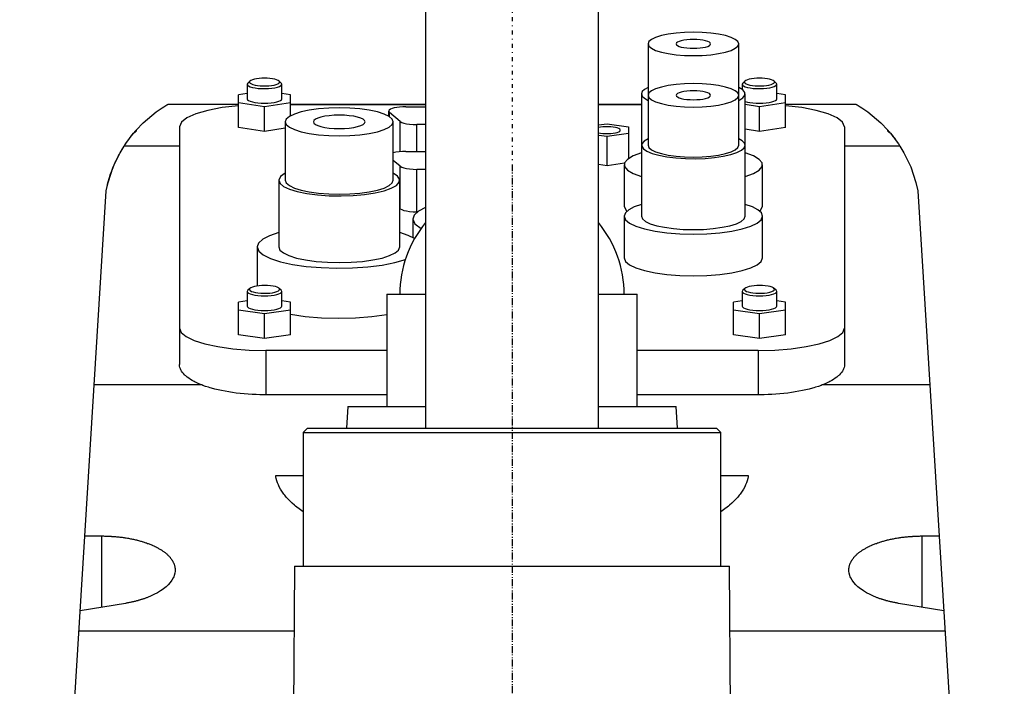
# Model space of a CAD drawing. Extents: x -90 to 90, y -1 to 703.
# Tile 5 of 6: x -57 to 57, y 559 to 636. Entities that reach past the tile are written whole.
import ezdxf

# ---------------------------------------------------------------- set-up
doc = ezdxf.new("R2010")
doc.units = 0
doc.linetypes.add('CENTER', pattern=[1.5, 0.45, -0.5, 0.05, -0.5])
doc.layers.add('AM_0', color=7, linetype='CONTINUOUS')
doc.layers.add('AM_7', color=7, linetype='CENTER')

msp = doc.modelspace()

# ---------------------------------------------------------------- linework, layer by layer
at = {"layer": 'AM_0', "color": 7, "linetype": 'CONTINUOUS'}
for p, q in [((-10, 673), (-10, 589)), ((10, 589), (10, 673)), ((15.75, 633.51), (15.75, 627.71)), ((26.25, 627.71), (26.25, 633.51)), ((-30.58, 628.97), (-30.65, 628.83)), ((-30.65, 628.83), (-30.65, 627.14)), ((-30.34, 629.2), (-30.58, 628.97)), ((-26.72, 628.97), (-26.96, 629.2)), ((-26.65, 627.14), (-26.65, 628.83)), ((26.72, 628.97), (26.65, 628.83)), ((26.65, 628.83), (26.65, 628.23)), ((26.96, 629.2), (26.72, 628.97)), ((30.58, 628.97), (30.34, 629.2)), ((30.65, 627.14), (30.65, 628.83)), ((-30.65, 627.77), (-31.65, 627.62)), ((-31.65, 623.82), (-31.65, 627.62)), ((-25.65, 627.62), (-26.65, 627.77)), ((-25.65, 625.16), (-25.65, 627.62)), ((15, 627.71), (15, 613.55)), ((15.75, 627.71), (15.76, 627.63)), ((15.75, 627.55), (15.75, 621.76)), ((26.24, 627.63), (26.25, 627.71)), ((26.25, 621.76), (26.25, 627.55)), ((27, 613.55), (27, 627.71)), ((31.65, 627.62), (30.65, 627.77)), ((31.65, 623.82), (31.65, 627.62)), ((-31.65, 626.5), (-39.86, 626.5)), ((-31.65, 626.72), (-28.65, 626.27)), ((-28.65, 626.27), (-25.65, 626.72)), ((-28.65, 623.37), (-28.65, 626.27)), ((-10, 626.5), (-25.65, 626.5)), ((-25.65, 626.47), (-10, 626.47)), ((-12.28, 626.22), (-10, 626.22)), ((15, 626.5), (10, 626.5)), ((10, 626.47), (15, 626.47)), ((27, 626.52), (28.65, 626.27)), ((28.65, 626.27), (31.65, 626.72)), ((28.65, 623.37), (28.65, 626.27)), ((39.86, 626.5), (31.65, 626.5)), ((-14.28, 625.7), (-14.28, 625.12)), ((-14.19, 625.07), (-14.19, 625.55)), ((-12.94, 624.51), (-14.19, 625.55)), ((-38.5, 623.88), (-38.5, 596.36)), ((-28.65, 623.37), (-31.65, 623.82)), ((-26.25, 623.73), (-28.65, 623.37)), ((-26.25, 624.47), (-26.25, 617.71)), ((-13.75, 617.71), (-13.75, 624.47)), ((-12.94, 621.01), (-12.94, 624.51)), ((-11.03, 621.04), (-11.03, 624.15)), ((-10, 624.15), (-11.03, 624.15)), ((10, 624.11), (11, 624.26)), ((11, 624.26), (13.5, 623.88)), ((13.5, 623.88), (13.5, 620.22)), ((28.65, 623.37), (27, 623.62)), ((31.65, 623.82), (28.65, 623.37)), ((38.5, 623.88), (38.5, 596.36)), ((11, 622.76), (10, 622.91)), ((13.5, 623.14), (11, 622.76)), ((11, 619.38), (11, 622.76)), ((-38.5, 621.65), (-44.92, 621.65)), ((44.92, 621.65), (38.5, 621.65)), ((-12.28, 621.04), (-10, 621.04)), ((-12.94, 619.34), (-13.75, 620.01)), ((-12.94, 614.41), (-12.94, 619.34)), ((11, 619.38), (10, 619.53)), ((13.03, 619.69), (11, 619.38)), ((13, 619.5), (13, 614.67)), ((29, 614.67), (29, 619.5)), ((-11.03, 614.05), (-11.03, 618.97)), ((-10, 618.97), (-11.03, 618.97)), ((-27, 617.71), (-27, 609.98)), ((-13, 609.98), (-13, 617.71)), ((-57, 453.55), (-47, 616.5)), ((47, 616.5), (57, 453.55)), ((-12.94, 614.41), (-13, 614.46)), ((13, 614.67), (13.3, 614.11)), ((28.7, 614.11), (29, 614.67)), ((-10.95, 614.05), (-11.03, 614.05)), ((13, 613.55), (13, 608.72)), ((29, 608.72), (29, 613.55)), ((-11.5, 613.22), (-11.5, 611.08)), ((-29.5, 609.98), (-29.5, 605.47)), ((-30.58, 604.97), (-30.65, 604.83)), ((-30.65, 604.83), (-30.65, 603.14)), ((-30.34, 605.19), (-30.58, 604.97)), ((-26.72, 604.97), (-26.96, 605.19)), ((-26.65, 604.83), (-26.72, 604.97)), ((-26.65, 603.14), (-26.65, 604.83)), ((-14.5, 604.5), (-14.5, 591.5)), ((-14.5, 604.5), (-10.01, 604.5)), ((10.01, 604.5), (14.5, 604.5)), ((14.5, 591.5), (14.5, 604.5)), ((26.72, 604.97), (26.65, 604.83)), ((26.65, 604.83), (26.65, 603.14)), ((26.96, 605.19), (26.72, 604.97)), ((30.58, 604.97), (30.34, 605.19)), ((30.65, 604.83), (30.58, 604.97)), ((30.65, 603.14), (30.65, 604.83)), ((-30.65, 603.76), (-31.65, 603.61)), ((-31.65, 599.82), (-31.65, 603.61)), ((-25.65, 603.61), (-26.65, 603.76)), ((-25.65, 599.82), (-25.65, 603.61)), ((26.65, 603.76), (25.65, 603.61)), ((25.65, 599.82), (25.65, 603.61)), ((31.65, 603.61), (30.65, 603.76)), ((31.65, 599.82), (31.65, 603.61)), ((-31.65, 602.71), (-28.65, 602.27)), ((-28.65, 602.27), (-25.65, 602.71)), ((-28.65, 599.37), (-28.65, 602.27)), ((25.65, 602.71), (28.65, 602.27)), ((28.65, 602.27), (31.65, 602.71)), ((28.65, 599.37), (28.65, 602.27)), ((-28.65, 599.37), (-31.65, 599.82)), ((-25.65, 599.82), (-28.65, 599.37)), ((28.65, 599.37), (25.65, 599.82)), ((31.65, 599.82), (28.65, 599.37)), ((-28.5, 598), (-28.5, 592.86)), ((-14.5, 598), (-28.5, 598)), ((28.5, 598), (14.5, 598)), ((28.5, 598), (28.5, 592.86)), ((-35.93, 594), (-48.38, 594)), ((48.38, 594), (35.93, 594)), ((-14.5, 592.86), (-28.5, 592.86)), ((28.5, 592.86), (14.5, 592.86)), ((-19, 591.5), (-19.16, 589)), ((-19, 591.5), (-10.01, 591.5)), ((10.01, 591.5), (19, 591.5)), ((19.16, 589), (19, 591.5)), ((-23.68, 589), (-24.18, 588.5)), ((-24.18, 588.5), (-24.18, 573)), ((-24.18, 588.5), (24.18, 588.5)), ((-23.68, 589), (23.68, 589)), ((24.18, 588.5), (23.68, 589)), ((24.18, 573), (24.18, 588.5)), ((-27.36, 583.5), (-24.19, 583.5)), ((24.19, 583.5), (27.36, 583.5)), ((-49.45, 576.51), (-47.5, 576.51)), ((-47.5, 568.25), (-47.5, 576.51)), ((47.5, 568.25), (47.5, 576.51)), ((47.5, 576.51), (49.45, 576.51)), ((-25.18, 573), (-25.43, 537.37)), ((-25.18, 573), (25.18, 573)), ((25.43, 537.37), (25.18, 573)), ((-44.74, 568.71), (-49.99, 567.83)), ((49.99, 567.83), (44.74, 568.71)), ((-25.23, 565.5), (-50.13, 565.5)), ((50.13, 565.5), (25.23, 565.5))]:
    msp.add_line(p, q, dxfattribs=at)
for points in [[(21, 634.86), (19.98, 634.84), (18.99, 634.76), (18.08, 634.64), (17.29, 634.47), (16.63, 634.26), (16.15, 634.03), (15.85, 633.77), (15.75, 633.51)], [(21, 634.02), (20.61, 634.01), (20.23, 633.98), (19.89, 633.94), (19.59, 633.87), (19.34, 633.79), (19.15, 633.7), (19.04, 633.61), (19, 633.51), (19.04, 633.41), (19.15, 633.31), (19.34, 633.22), (19.59, 633.14), (19.89, 633.08), (20.23, 633.03), (20.61, 633), (21, 632.99), (21.39, 633), (21.77, 633.03), (22.11, 633.08), (22.41, 633.14), (22.66, 633.22), (22.85, 633.31), (22.96, 633.41), (23, 633.51)], [(26.25, 633.51), (26.15, 633.77), (25.85, 634.03), (25.37, 634.26), (24.71, 634.47), (23.92, 634.64), (23.01, 634.76), (22.02, 634.84), (21, 634.86)], [(23, 633.51), (22.96, 633.61), (22.85, 633.7), (22.66, 633.79), (22.41, 633.87), (22.11, 633.94), (21.77, 633.98), (21.39, 634.01), (21, 634.02)], [(15.75, 633.51), (15.85, 633.24), (16.15, 632.99), (16.63, 632.75), (17.29, 632.55), (18.08, 632.38), (18.99, 632.25), (19.98, 632.17), (21, 632.15), (22.02, 632.17), (23.01, 632.25), (23.92, 632.38), (24.71, 632.55), (25.37, 632.75), (25.85, 632.99), (26.15, 633.24), (26.25, 633.51)], [(-28.65, 629.53), (-28.97, 629.52), (-29.28, 629.5), (-29.58, 629.46), (-29.83, 629.41), (-30.05, 629.35), (-30.22, 629.28), (-30.34, 629.2)], [(-26.96, 629.2), (-27.08, 629.28), (-27.25, 629.35), (-27.47, 629.41), (-27.72, 629.46), (-28.02, 629.5), (-28.33, 629.52), (-28.65, 629.53)], [(28.65, 629.53), (28.33, 629.52), (28.02, 629.5), (27.72, 629.46), (27.47, 629.41), (27.25, 629.35), (27.08, 629.28), (26.96, 629.2)], [(30.34, 629.2), (30.22, 629.28), (30.05, 629.35), (29.83, 629.41), (29.58, 629.46), (29.28, 629.5), (28.97, 629.52), (28.65, 629.53)], [(-30.65, 628.83), (-30.61, 628.73), (-30.49, 628.63), (-30.3, 628.54), (-30.04, 628.46), (-29.72, 628.4), (-29.37, 628.35), (-28.98, 628.32), (-28.58, 628.32), (-28.18, 628.33), (-27.8, 628.37), (-27.46, 628.42), (-27.16, 628.49), (-26.93, 628.57), (-26.76, 628.67), (-26.67, 628.77), (-26.65, 628.87), (-26.72, 628.97)], [(-30.34, 629.2), (-30.39, 629.11), (-30.39, 629.02), (-30.32, 628.94), (-30.18, 628.86), (-29.99, 628.79), (-29.75, 628.72), (-29.47, 628.68), (-29.15, 628.64), (-28.82, 628.63), (-28.48, 628.63), (-28.15, 628.64), (-27.83, 628.68), (-27.55, 628.72), (-27.31, 628.79), (-27.12, 628.86), (-26.98, 628.94), (-26.91, 629.02), (-26.91, 629.11), (-26.96, 629.2)], [(15.75, 628.46), (15.34, 628.22), (15.08, 627.97), (15, 627.71)], [(21, 628.91), (19.98, 628.89), (18.99, 628.81), (18.08, 628.68), (17.29, 628.51), (16.63, 628.31), (16.15, 628.07), (15.85, 627.82), (15.75, 627.55), (15.85, 627.29), (16.15, 627.03), (16.63, 626.8), (17.29, 626.59), (18.08, 626.42), (18.99, 626.3), (19.98, 626.22), (21, 626.19), (22.02, 626.22), (23.01, 626.3), (23.92, 626.42), (24.71, 626.59), (25.37, 626.8), (25.85, 627.03), (26.15, 627.29), (26.25, 627.55)], [(26.25, 627.55), (26.15, 627.82), (25.85, 628.07), (25.37, 628.31), (24.71, 628.51), (23.92, 628.68), (23.01, 628.81), (22.02, 628.89), (21, 628.91)], [(26.25, 626.96), (26.73, 627.25), (26.97, 627.55), (26.97, 627.87), (26.73, 628.17), (26.25, 628.46)], [(26.65, 628.83), (26.69, 628.73), (26.81, 628.63), (27, 628.54), (27.26, 628.46), (27.58, 628.4), (27.93, 628.35), (28.32, 628.32), (28.72, 628.32), (29.12, 628.33), (29.5, 628.37), (29.84, 628.42), (30.14, 628.49), (30.37, 628.57), (30.54, 628.67), (30.63, 628.77), (30.65, 628.87), (30.58, 628.97)], [(26.96, 629.2), (26.91, 629.11), (26.91, 629.02), (26.98, 628.94), (27.12, 628.86), (27.31, 628.79), (27.55, 628.72), (27.83, 628.68), (28.15, 628.64), (28.48, 628.63), (28.82, 628.63), (29.15, 628.64), (29.47, 628.68), (29.75, 628.72), (29.99, 628.79), (30.18, 628.86), (30.32, 628.94), (30.39, 629.02), (30.39, 629.11), (30.34, 629.2)], [(-30.65, 627.14), (-30.61, 627.04), (-30.5, 626.95), (-30.31, 626.86), (-30.06, 626.78), (-29.76, 626.71), (-29.42, 626.67), (-29.04, 626.64), (-28.65, 626.63), (-28.26, 626.64), (-27.88, 626.67), (-27.54, 626.71), (-27.24, 626.78), (-26.99, 626.86), (-26.8, 626.95), (-26.69, 627.04), (-26.65, 627.14)], [(15, 627.71), (15.08, 627.45), (15.34, 627.2), (15.75, 626.96)], [(21, 628.07), (20.61, 628.06), (20.23, 628.03), (19.89, 627.98), (19.59, 627.92), (19.34, 627.84), (19.15, 627.75), (19.04, 627.65), (19, 627.55), (19.04, 627.45), (19.15, 627.36), (19.34, 627.27), (19.59, 627.19), (19.89, 627.12), (20.23, 627.07), (20.61, 627.05), (21, 627.04), (21.39, 627.05), (21.77, 627.07), (22.11, 627.12), (22.41, 627.19), (22.66, 627.27), (22.85, 627.36), (22.96, 627.45), (23, 627.55)], [(23, 627.55), (22.96, 627.65), (22.85, 627.75), (22.66, 627.84), (22.41, 627.92), (22.11, 627.98), (21.77, 628.03), (21.39, 628.06), (21, 628.07)], [(27, 626.85), (27.25, 626.77), (27.55, 626.71), (27.9, 626.66), (28.27, 626.64), (28.66, 626.63), (29.05, 626.64), (29.42, 626.67), (29.77, 626.72), (30.07, 626.78), (30.32, 626.86), (30.5, 626.95), (30.61, 627.04), (30.65, 627.14)], [(-31.65, 626.34), (-33.55, 626.12), (-35.22, 625.8), (-36.61, 625.4), (-37.64, 624.93), (-38.28, 624.42), (-38.5, 623.88)], [(-20, 626.09), (-21.22, 626.06), (-22.39, 625.97), (-23.47, 625.82), (-24.42, 625.62), (-25.2, 625.37), (-25.77, 625.09), (-26.13, 624.79), (-26.25, 624.47)], [(-26.25, 624.47), (-26.13, 624.16), (-25.77, 623.85), (-25.2, 623.57), (-24.42, 623.33), (-23.47, 623.13), (-22.39, 622.98), (-21.22, 622.89), (-20, 622.86), (-18.78, 622.89), (-17.61, 622.98), (-16.53, 623.13), (-15.58, 623.33), (-14.8, 623.57), (-14.23, 623.85), (-13.87, 624.16), (-13.75, 624.47), (-13.87, 624.79), (-14.23, 625.09), (-14.8, 625.37), (-15.58, 625.62), (-16.53, 625.82), (-17.61, 625.97), (-18.78, 626.06), (-20, 626.09)], [(-12.28, 626.22), (-12.65, 626.21), (-13.01, 626.18), (-13.35, 626.14), (-13.64, 626.08), (-13.89, 626.01), (-14.08, 625.93), (-14.21, 625.83), (-14.27, 625.74), (-14.27, 625.64), (-14.19, 625.55)], [(38.5, 623.88), (38.28, 624.42), (37.64, 624.93), (36.61, 625.4), (35.22, 625.8), (33.55, 626.12), (31.65, 626.34)], [(-20, 625.25), (-20.59, 625.23), (-21.15, 625.19), (-21.67, 625.12), (-22.12, 625.02), (-22.49, 624.9), (-22.77, 624.77), (-22.94, 624.62), (-23, 624.47)], [(-23, 624.47), (-22.94, 624.32), (-22.77, 624.18), (-22.49, 624.04), (-22.12, 623.92), (-21.67, 623.83), (-21.15, 623.76), (-20.59, 623.71), (-20, 623.7), (-19.41, 623.71), (-18.85, 623.76), (-18.33, 623.83), (-17.88, 623.92), (-17.51, 624.04), (-17.23, 624.18), (-17.06, 624.32), (-17, 624.47), (-17.06, 624.62), (-17.23, 624.77), (-17.51, 624.9), (-17.88, 625.02), (-18.33, 625.12), (-18.85, 625.19), (-19.41, 625.23), (-20, 625.25)], [(-12.94, 624.51), (-12.77, 624.41), (-12.53, 624.32), (-12.21, 624.25), (-11.85, 624.19), (-11.45, 624.16), (-11.03, 624.15)], [(10, 623.2), (10.25, 623.16), (10.53, 623.13), (10.83, 623.11), (11.14, 623.11), (11.44, 623.12), (11.72, 623.15), (11.98, 623.2), (12.19, 623.25), (12.36, 623.32), (12.48, 623.39), (12.54, 623.47), (12.54, 623.55), (12.48, 623.63), (12.36, 623.7), (12.19, 623.77), (11.98, 623.82), (11.72, 623.86), (11.44, 623.89), (11.14, 623.91), (10.83, 623.91), (10.53, 623.89), (10.25, 623.86), (10, 623.82)], [(15.75, 622.51), (15.29, 622.24), (15.04, 621.94), (15.02, 621.65), (15.21, 621.35), (15.61, 621.08), (16.21, 620.82), (16.99, 620.6), (17.91, 620.43), (18.95, 620.3), (20.07, 620.22), (21.21, 620.21), (22.35, 620.24), (23.44, 620.34), (24.44, 620.49), (25.32, 620.68), (26.03, 620.91), (26.56, 621.18), (26.89, 621.46), (27, 621.76)], [(27, 621.76), (26.92, 622.02), (26.66, 622.27), (26.25, 622.51)], [(15.75, 621.76), (15.85, 621.49), (16.15, 621.24), (16.63, 621), (17.29, 620.8), (18.08, 620.63), (18.99, 620.5), (19.98, 620.42), (21, 620.4), (22.02, 620.42), (23.01, 620.5), (23.92, 620.63), (24.71, 620.8), (25.37, 621), (25.85, 621.24), (26.15, 621.49), (26.25, 621.76)], [(-12.28, 621.04), (-12.69, 621.03), (-13.08, 621), (-13.44, 620.95), (-13.75, 620.88)], [(15, 620.87), (14.04, 620.52), (13.38, 620.13), (13.04, 619.71), (13.04, 619.29), (13.38, 618.87), (14.04, 618.48), (14.99, 618.13)], [(27.01, 618.13), (27.96, 618.48), (28.62, 618.87), (28.96, 619.29), (28.96, 619.71), (28.62, 620.13), (27.96, 620.52), (27.01, 620.87)], [(-12.94, 619.34), (-12.77, 619.24), (-12.53, 619.15), (-12.21, 619.07), (-11.85, 619.02), (-11.45, 618.98), (-11.03, 618.97)], [(-26.25, 618.53), (-26.81, 618.13), (-27, 617.71)], [(-27, 617.71), (-26.86, 617.35), (-26.44, 617), (-25.77, 616.69), (-24.87, 616.41), (-23.77, 616.18), (-22.52, 616.02), (-21.17, 615.92), (-19.77, 615.9), (-18.38, 615.95), (-17.06, 616.07), (-15.85, 616.25), (-14.81, 616.5), (-13.98, 616.79), (-13.39, 617.12), (-13.06, 617.47), (-13.02, 617.83), (-13.25, 618.19), (-13.75, 618.53)], [(-26.25, 617.71), (-26.13, 617.4), (-25.77, 617.09), (-25.2, 616.81), (-24.42, 616.57), (-23.47, 616.37), (-22.39, 616.22), (-21.22, 616.12), (-20, 616.09), (-18.78, 616.12), (-17.61, 616.22), (-16.53, 616.37), (-15.58, 616.57), (-14.8, 616.81), (-14.23, 617.09), (-13.87, 617.4), (-13.75, 617.71)], [(-10.01, 614.54), (-10.83, 614.13), (-11.33, 613.68), (-11.5, 613.22)], [(15, 614.92), (14.15, 614.62), (13.52, 614.28), (13.13, 613.92), (13, 613.55)], [(29, 613.55), (28.87, 613.92), (28.48, 614.28), (27.85, 614.62), (27, 614.92)], [(-12.94, 614.41), (-12.77, 614.31), (-12.53, 614.22), (-12.21, 614.15), (-11.85, 614.09), (-11.45, 614.06), (-11.03, 614.05)], [(13, 613.55), (13.15, 613.14), (13.61, 612.75), (14.35, 612.4), (15.34, 612.08), (16.56, 611.83), (17.94, 611.63), (19.44, 611.52), (21, 611.48), (22.56, 611.52), (24.06, 611.63), (25.44, 611.83), (26.66, 612.08), (27.65, 612.4), (28.39, 612.75), (28.85, 613.14), (29, 613.55)], [(15, 613.55), (15.12, 613.24), (15.46, 612.95), (16.01, 612.68), (16.76, 612.45), (17.67, 612.26), (18.7, 612.11), (19.83, 612.02), (21, 611.99), (22.17, 612.02), (23.3, 612.11), (24.33, 612.26), (25.24, 612.45), (25.99, 612.68), (26.54, 612.95), (26.88, 613.24), (27, 613.55)], [(-11.5, 613.22), (-11.25, 612.66), (-10.53, 612.14)], [(-27, 611.65), (-28.06, 611.28), (-28.85, 610.88), (-29.34, 610.44), (-29.5, 609.98)], [(-11.28, 610.96), (-12.03, 611.32), (-13, 611.65)], [(-29.5, 609.98), (-29.32, 609.51), (-28.8, 609.06), (-27.96, 608.64), (-26.81, 608.27), (-25.42, 607.96), (-23.82, 607.73), (-22.09, 607.59), (-20.27, 607.53), (-18.45, 607.56), (-16.68, 607.68), (-15.04, 607.89), (-13.58, 608.17), (-12.35, 608.52)], [(-27, 609.98), (-26.87, 609.63), (-26.47, 609.29), (-25.82, 608.98), (-24.95, 608.7), (-23.89, 608.48), (-22.68, 608.31), (-21.37, 608.21), (-20, 608.17), (-18.63, 608.21), (-17.32, 608.31), (-16.11, 608.48), (-15.05, 608.7), (-14.18, 608.98), (-13.53, 609.29), (-13.13, 609.63), (-13, 609.98)], [(13, 608.72), (13.15, 608.31), (13.61, 607.93), (14.35, 607.57), (15.34, 607.25), (16.56, 607), (17.94, 606.81), (19.44, 606.69), (21, 606.65), (22.56, 606.69), (24.06, 606.81), (25.44, 607), (26.66, 607.25), (27.65, 607.57), (28.39, 607.93), (28.85, 608.31), (29, 608.72)], [(-30.34, 605.19), (-30.4, 605.1), (-30.39, 605.01), (-30.31, 604.93), (-30.16, 604.84), (-29.96, 604.77), (-29.7, 604.71), (-29.41, 604.66), (-29.08, 604.63), (-28.73, 604.62), (-28.39, 604.62), (-28.05, 604.65), (-27.74, 604.68), (-27.46, 604.74), (-27.23, 604.81), (-27.05, 604.89), (-26.94, 604.97), (-26.9, 605.06), (-26.93, 605.15), (-27.02, 605.24), (-27.18, 605.32), (-27.4, 605.39), (-27.66, 605.45), (-27.97, 605.49), (-28.3, 605.51), (-28.65, 605.52)], [(-28.65, 605.52), (-28.97, 605.52), (-29.28, 605.49), (-29.58, 605.46), (-29.83, 605.4), (-30.05, 605.34), (-30.22, 605.27), (-30.34, 605.19)], [(26.96, 605.19), (26.9, 605.1), (26.91, 605.01), (26.99, 604.93), (27.14, 604.84), (27.34, 604.77), (27.6, 604.71), (27.89, 604.66), (28.22, 604.63), (28.57, 604.62), (28.91, 604.62), (29.25, 604.65), (29.56, 604.68), (29.84, 604.74), (30.07, 604.81), (30.25, 604.89), (30.36, 604.97), (30.4, 605.06), (30.37, 605.15), (30.28, 605.24), (30.12, 605.32), (29.9, 605.39), (29.64, 605.45), (29.33, 605.49), (29, 605.51), (28.65, 605.52)], [(28.65, 605.52), (28.33, 605.52), (28.02, 605.49), (27.72, 605.46), (27.47, 605.4), (27.25, 605.34), (27.08, 605.27), (26.96, 605.19)], [(-30.65, 604.83), (-30.61, 604.73), (-30.5, 604.63), (-30.31, 604.54), (-30.06, 604.46), (-29.76, 604.4), (-29.42, 604.35), (-29.04, 604.32), (-28.65, 604.31), (-28.26, 604.32), (-27.88, 604.35), (-27.54, 604.4), (-27.24, 604.46), (-26.99, 604.54), (-26.8, 604.63), (-26.69, 604.73), (-26.65, 604.83)], [(26.65, 604.83), (26.69, 604.73), (26.8, 604.63), (26.99, 604.54), (27.24, 604.46), (27.54, 604.4), (27.88, 604.35), (28.26, 604.32), (28.65, 604.31), (29.04, 604.32), (29.42, 604.35), (29.76, 604.4), (30.06, 604.46), (30.31, 604.54), (30.5, 604.63), (30.61, 604.73), (30.65, 604.83)], [(-30.65, 603.14), (-30.61, 603.04), (-30.5, 602.94), (-30.31, 602.85), (-30.06, 602.77), (-29.76, 602.71), (-29.42, 602.66), (-29.04, 602.63), (-28.65, 602.62), (-28.26, 602.63), (-27.88, 602.66), (-27.54, 602.71), (-27.24, 602.77), (-26.99, 602.85), (-26.8, 602.94), (-26.69, 603.04), (-26.65, 603.14)], [(26.65, 603.14), (26.69, 603.04), (26.8, 602.94), (26.99, 602.85), (27.24, 602.77), (27.54, 602.71), (27.88, 602.66), (28.26, 602.63), (28.65, 602.62), (29.04, 602.63), (29.42, 602.66), (29.76, 602.71), (30.06, 602.77), (30.31, 602.85), (30.5, 602.94), (30.61, 603.04), (30.65, 603.14)], [(-25.66, 602.21), (-23.95, 601.95), (-22.07, 601.79), (-20.09, 601.73), (-18.12, 601.78), (-16.22, 601.93), (-14.49, 602.18)], [(-38.5, 600.59), (-38.31, 600.08), (-37.74, 599.6), (-36.81, 599.15), (-35.57, 598.76), (-34.06, 598.44), (-32.33, 598.2), (-30.45, 598.05), (-28.5, 598)], [(28.5, 598), (30.45, 598.05), (32.33, 598.2), (34.06, 598.44), (35.57, 598.76), (36.81, 599.15), (37.74, 599.6), (38.31, 600.08), (38.5, 600.59)]]:
    msp.add_lwpolyline(points, dxfattribs=at)
for points in [[(-43.5, 623.52, 0), (-42.69, 624.36, 0), (-41.18, 625.63, 0), (-40.49, 626.11, 0), (-40.33, 626.22, 0), (-40.19, 626.3, 0), (-40.12, 626.34, 0), (-40.07, 626.38, 0), (-39.97, 626.44, 0), (-39.89, 626.48, 0), (-39.86, 626.5, 0)], [(39.86, 626.5, 0), (39.89, 626.48, 0), (39.97, 626.44, 0), (40.07, 626.38, 0), (40.12, 626.34, 0), (40.19, 626.3, 0), (40.33, 626.22, 0), (40.49, 626.11, 0), (41.18, 625.63, 0), (42.69, 624.36, 0), (43.5, 623.52, 0)], [(-47, 616.5, 0), (-46.93, 616.81, 0), (-46.78, 617.42, 0), (-46.61, 618.02, 0), (-46.51, 618.32, 0), (-46.41, 618.62, 0), (-46.19, 619.19, 0), (-46.06, 619.51, 0), (-46.02, 619.61, 0), (-45.98, 619.7, 0), (-45.96, 619.74, 0), (-45.94, 619.79, 0), (-45.89, 619.87, 0), (-45.85, 619.96, 0), (-45.81, 620.05, 0), (-45.77, 620.14, 0), (-45.73, 620.22, 0), (-45.71, 620.27, 0), (-45.68, 620.31, 0), (-45.64, 620.39, 0), (-45.6, 620.48, 0), (-45.55, 620.56, 0), (-45.51, 620.64, 0), (-45.47, 620.72, 0), (-45.45, 620.76, 0), (-45.42, 620.8, 0), (-45.38, 620.88, 0), (-45.34, 620.96, 0), (-45.29, 621.03, 0), (-45.25, 621.11, 0), (-45.2, 621.19, 0), (-45.18, 621.22, 0), (-45.16, 621.26, 0), (-45.12, 621.33, 0), (-45.07, 621.4, 0), (-45.05, 621.44, 0), (-45.03, 621.48, 0), (-44.98, 621.55, 0), (-44.94, 621.61, 0), (-44.92, 621.65, 0), (-44.9, 621.68, 0), (-44.85, 621.75, 0), (-44.81, 621.81, 0), (-44.77, 621.88, 0), (-44.72, 621.94, 0), (-44.68, 622.01, 0), (-44.66, 622.04, 0), (-44.64, 622.07, 0), (-44.6, 622.13, 0), (-44.56, 622.19, 0), (-44.52, 622.24, 0), (-44.48, 622.3, 0), (-44.44, 622.35, 0), (-44.42, 622.38, 0), (-44.4, 622.41, 0), (-44.36, 622.46, 0), (-44.32, 622.51, 0), (-44.28, 622.56, 0), (-44.24, 622.62, 0), (-44.21, 622.66, 0), (-44.19, 622.69, 0), (-44.17, 622.71, 0), (-44.13, 622.76, 0), (-44.1, 622.81, 0), (-44.06, 622.85, 0), (-44.03, 622.89, 0), (-43.99, 622.94, 0), (-43.97, 622.96, 0), (-43.96, 622.98, 0), (-43.93, 623.02, 0), (-43.89, 623.06, 0), (-43.86, 623.09, 0), (-43.83, 623.13, 0), (-43.81, 623.16, 0), (-43.79, 623.18, 0), (-43.78, 623.2, 0), (-43.75, 623.23, 0), (-43.73, 623.26, 0), (-43.72, 623.27, 0), (-43.7, 623.29, 0), (-43.68, 623.31, 0), (-43.66, 623.34, 0), (-43.65, 623.35, 0), (-43.64, 623.36, 0), (-43.62, 623.38, 0), (-43.6, 623.4, 0), (-43.59, 623.42, 0), (-43.57, 623.44, 0), (-43.56, 623.45, 0), (-43.55, 623.46, 0), (-43.55, 623.47, 0), (-43.54, 623.48, 0), (-43.53, 623.49, 0), (-43.52, 623.5, 0), (-43.51, 623.5, 0), (-43.51, 623.51, 0), (-43.51, 623.51, 0), (-43.5, 623.51, 0), (-43.5, 623.52, 0), (-43.5, 623.52, 0), (-43.5, 623.52, 0)], [(-44.92, 621.65, 0), (-44.74, 621.92, 0), (-44.38, 622.44, 0), (-44, 622.92, 0), (-43.81, 623.16, 0)], [(-43.5, 623.52, 0), (-43.5, 623.51, 0), (-43.5, 623.49, 0), (-43.51, 623.47, 0), (-43.51, 623.46, 0), (-43.51, 623.45, 0), (-43.52, 623.43, 0), (-43.53, 623.41, 0), (-43.54, 623.39, 0), (-43.56, 623.37, 0), (-43.57, 623.35, 0), (-43.58, 623.34, 0), (-43.59, 623.33, 0), (-43.61, 623.31, 0), (-43.63, 623.29, 0), (-43.65, 623.27, 0), (-43.68, 623.25, 0), (-43.7, 623.23, 0), (-43.72, 623.22, 0), (-43.73, 623.21, 0), (-43.76, 623.19, 0), (-43.8, 623.17, 0), (-43.81, 623.16, 0)], [(43.81, 623.16, 0), (43.8, 623.17, 0), (43.76, 623.19, 0), (43.73, 623.21, 0), (43.72, 623.22, 0), (43.7, 623.23, 0), (43.68, 623.25, 0), (43.65, 623.27, 0), (43.63, 623.29, 0), (43.61, 623.31, 0), (43.59, 623.33, 0), (43.58, 623.34, 0), (43.57, 623.35, 0), (43.56, 623.37, 0), (43.54, 623.39, 0), (43.53, 623.41, 0), (43.52, 623.43, 0), (43.51, 623.45, 0), (43.51, 623.46, 0), (43.51, 623.47, 0), (43.5, 623.49, 0), (43.5, 623.51, 0), (43.5, 623.52, 0)], [(43.5, 623.52, 0), (43.5, 623.52, 0), (43.51, 623.51, 0), (43.52, 623.5, 0), (43.53, 623.48, 0), (43.54, 623.47, 0), (43.57, 623.44, 0), (43.6, 623.4, 0), (43.65, 623.35, 0), (43.7, 623.3, 0), (43.75, 623.23, 0), (43.78, 623.19, 0), (43.81, 623.16, 0), (43.88, 623.08, 0), (43.95, 622.99, 0), (44.03, 622.89, 0), (44.11, 622.79, 0), (44.19, 622.68, 0), (44.23, 622.63, 0), (44.28, 622.57, 0), (44.36, 622.45, 0), (44.45, 622.33, 0), (44.5, 622.27, 0)], [(43.81, 623.16, 0), (44, 622.92, 0), (44.38, 622.44, 0), (44.74, 621.92, 0), (44.92, 621.65, 0)], [(-47, 616.5, 0), (-46.77, 617.46, 0), (-46.16, 619.26, 0), (-45.37, 620.9, 0), (-44.92, 621.65, 0)], [(44.92, 621.65, 0), (45.37, 620.9, 0), (46.16, 619.26, 0), (46.77, 617.46, 0), (47, 616.5, 0)], [(-35.93, 594, 0), (-36.07, 594.05, 0), (-36.32, 594.16, 0), (-36.57, 594.28, 0), (-36.69, 594.34, 0), (-36.8, 594.4, 0), (-37.02, 594.52, 0), (-37.23, 594.65, 0), (-37.42, 594.78, 0), (-37.6, 594.91, 0), (-37.77, 595.05, 0), (-37.84, 595.11, 0), (-37.91, 595.18, 0), (-38.04, 595.32, 0), (-38.16, 595.46, 0), (-38.26, 595.6, 0), (-38.34, 595.74, 0), (-38.4, 595.88, 0), (-38.43, 595.95, 0), (-38.45, 596.02, 0), (-38.48, 596.16, 0), (-38.5, 596.3, 0), (-38.5, 596.36, 0)], [(38.5, 596.36, 0), (38.5, 596.3, 0), (38.48, 596.16, 0), (38.45, 596.02, 0), (38.43, 595.95, 0), (38.4, 595.88, 0), (38.34, 595.74, 0), (38.26, 595.6, 0), (38.16, 595.46, 0), (38.04, 595.32, 0), (37.91, 595.18, 0), (37.84, 595.11, 0), (37.77, 595.05, 0), (37.6, 594.91, 0), (37.42, 594.78, 0), (37.23, 594.65, 0), (37.02, 594.52, 0), (36.8, 594.4, 0), (36.69, 594.34, 0), (36.57, 594.28, 0), (36.32, 594.16, 0), (36.07, 594.05, 0), (35.93, 594, 0)], [(-28.5, 592.86, 0), (-28.72, 592.86, 0), (-29.18, 592.87, 0), (-29.64, 592.88, 0), (-29.87, 592.89, 0), (-30.1, 592.9, 0), (-30.56, 592.93, 0), (-31.02, 592.97, 0), (-31.47, 593.02, 0), (-31.92, 593.07, 0), (-32.37, 593.13, 0), (-32.58, 593.16, 0), (-32.8, 593.2, 0), (-33.22, 593.27, 0), (-33.63, 593.35, 0), (-34.03, 593.44, 0), (-34.42, 593.53, 0), (-34.78, 593.63, 0), (-34.96, 593.68, 0), (-35.13, 593.73, 0), (-35.47, 593.83, 0), (-35.78, 593.94, 0), (-35.93, 594, 0)], [(35.93, 594, 0), (35.78, 593.94, 0), (35.47, 593.83, 0), (35.13, 593.73, 0), (34.96, 593.68, 0), (34.78, 593.63, 0), (34.42, 593.53, 0), (34.03, 593.44, 0), (33.63, 593.35, 0), (33.22, 593.27, 0), (32.8, 593.2, 0), (32.58, 593.16, 0), (32.37, 593.13, 0), (31.92, 593.07, 0), (31.47, 593.02, 0), (31.02, 592.97, 0), (30.56, 592.93, 0), (30.1, 592.9, 0), (29.87, 592.89, 0), (29.64, 592.88, 0), (29.18, 592.87, 0), (28.72, 592.86, 0), (28.5, 592.86, 0)], [(-24.18, 579.32, 0), (-24.33, 579.43, 0), (-24.63, 579.64, 0), (-24.92, 579.86, 0), (-25.06, 579.97, 0), (-25.19, 580.09, 0), (-25.45, 580.31, 0), (-25.69, 580.54, 0), (-25.92, 580.77, 0), (-26.13, 581.01, 0), (-26.32, 581.24, 0), (-26.41, 581.36, 0), (-26.5, 581.48, 0), (-26.66, 581.72, 0), (-26.81, 581.95, 0), (-26.94, 582.19, 0), (-27.05, 582.43, 0), (-27.15, 582.67, 0), (-27.19, 582.79, 0), (-27.23, 582.91, 0), (-27.29, 583.15, 0), (-27.34, 583.38, 0), (-27.36, 583.5, 0)], [(27.36, 583.5, 0), (27.34, 583.38, 0), (27.29, 583.15, 0), (27.23, 582.91, 0), (27.19, 582.79, 0), (27.15, 582.67, 0), (27.05, 582.43, 0), (26.94, 582.19, 0), (26.81, 581.95, 0), (26.66, 581.72, 0), (26.5, 581.48, 0), (26.41, 581.36, 0), (26.32, 581.24, 0), (26.13, 581.01, 0), (25.92, 580.77, 0), (25.69, 580.54, 0), (25.45, 580.31, 0), (25.19, 580.09, 0), (25.06, 579.97, 0), (24.92, 579.86, 0), (24.63, 579.64, 0), (24.33, 579.43, 0), (24.18, 579.32, 0)], [(-47.5, 576.51, 0), (-47.44, 576.51, 0), (-47.31, 576.51, 0), (-47.19, 576.5, 0), (-47.12, 576.5, 0), (-47.06, 576.5, 0), (-46.93, 576.5, 0), (-46.81, 576.49, 0), (-46.68, 576.49, 0), (-46.55, 576.48, 0), (-46.42, 576.48, 0), (-46.36, 576.47, 0), (-46.3, 576.47, 0), (-46.17, 576.46, 0), (-46.04, 576.45, 0), (-45.91, 576.44, 0), (-45.79, 576.43, 0), (-45.66, 576.41, 0), (-45.6, 576.41, 0), (-45.53, 576.4, 0), (-45.41, 576.39, 0), (-45.28, 576.37, 0), (-45.22, 576.36, 0), (-45.15, 576.36, 0), (-45.03, 576.34, 0), (-44.9, 576.32, 0), (-44.84, 576.31, 0), (-44.78, 576.3, 0), (-44.66, 576.28, 0), (-44.53, 576.26, 0), (-44.41, 576.24, 0), (-44.29, 576.22, 0), (-44.17, 576.2, 0), (-44.11, 576.19, 0), (-44.05, 576.17, 0), (-43.93, 576.15, 0), (-43.82, 576.13, 0), (-43.7, 576.1, 0), (-43.59, 576.07, 0), (-43.47, 576.05, 0), (-43.41, 576.03, 0), (-43.36, 576.02, 0), (-43.25, 575.99, 0), (-43.14, 575.96, 0), (-43.03, 575.93, 0), (-42.92, 575.9, 0), (-42.81, 575.87, 0), (-42.76, 575.85, 0), (-42.71, 575.83, 0), (-42.6, 575.8, 0), (-42.5, 575.77, 0), (-42.4, 575.73, 0), (-42.3, 575.7, 0), (-42.2, 575.66, 0), (-42.16, 575.65, 0), (-42.11, 575.63, 0), (-42.01, 575.59, 0), (-41.92, 575.56, 0), (-41.83, 575.52, 0), (-41.74, 575.48, 0), (-41.65, 575.45, 0), (-41.61, 575.43, 0), (-41.57, 575.41, 0), (-41.48, 575.37, 0), (-41.4, 575.33, 0), (-41.36, 575.31, 0), (-41.32, 575.29, 0), (-41.24, 575.25, 0), (-41.15, 575.21, 0), (-41.11, 575.19, 0), (-41.07, 575.17, 0), (-41, 575.13, 0), (-40.92, 575.08, 0), (-40.84, 575.04, 0), (-40.77, 575, 0), (-40.69, 574.95, 0), (-40.66, 574.93, 0), (-40.62, 574.91, 0), (-40.55, 574.86, 0), (-40.48, 574.81, 0), (-40.41, 574.77, 0), (-40.35, 574.72, 0), (-40.28, 574.67, 0), (-40.25, 574.65, 0), (-40.22, 574.62, 0), (-40.15, 574.58, 0), (-40.09, 574.53, 0), (-40.03, 574.48, 0), (-39.98, 574.43, 0), (-39.92, 574.38, 0), (-39.89, 574.35, 0), (-39.87, 574.33, 0), (-39.81, 574.27, 0), (-39.76, 574.22, 0), (-39.71, 574.17, 0), (-39.66, 574.12, 0), (-39.62, 574.07, 0), (-39.59, 574.04, 0), (-39.57, 574.01, 0), (-39.53, 573.96, 0), (-39.49, 573.91, 0), (-39.45, 573.85, 0), (-39.41, 573.8, 0), (-39.37, 573.75, 0), (-39.36, 573.72, 0), (-39.34, 573.69, 0), (-39.31, 573.64, 0), (-39.27, 573.58, 0), (-39.26, 573.56, 0), (-39.25, 573.53, 0), (-39.22, 573.48, 0), (-39.19, 573.42, 0), (-39.18, 573.39, 0), (-39.17, 573.37, 0), (-39.14, 573.31, 0), (-39.12, 573.26, 0), (-39.1, 573.2, 0), (-39.09, 573.15, 0), (-39.07, 573.09, 0), (-39.06, 573.06, 0), (-39.06, 573.04, 0), (-39.04, 572.98, 0), (-39.03, 572.93, 0), (-39.02, 572.87, 0), (-39.02, 572.82, 0), (-39.01, 572.77, 0), (-39.01, 572.74, 0), (-39, 572.71, 0), (-39, 572.66, 0), (-39, 572.6, 0), (-39, 572.58, 0)], [(39, 572.58, 0), (39, 572.6, 0), (39, 572.66, 0), (39, 572.71, 0), (39.01, 572.74, 0), (39.01, 572.77, 0), (39.02, 572.82, 0), (39.02, 572.87, 0), (39.03, 572.93, 0), (39.04, 572.98, 0), (39.06, 573.04, 0), (39.06, 573.06, 0), (39.07, 573.09, 0), (39.09, 573.15, 0), (39.1, 573.2, 0), (39.12, 573.26, 0), (39.14, 573.31, 0), (39.17, 573.37, 0), (39.18, 573.39, 0), (39.19, 573.42, 0), (39.22, 573.48, 0), (39.25, 573.53, 0), (39.26, 573.56, 0), (39.27, 573.58, 0), (39.31, 573.64, 0), (39.34, 573.69, 0), (39.36, 573.72, 0), (39.37, 573.75, 0), (39.41, 573.8, 0), (39.45, 573.85, 0), (39.49, 573.91, 0), (39.53, 573.96, 0), (39.57, 574.01, 0), (39.59, 574.04, 0), (39.62, 574.07, 0), (39.66, 574.12, 0), (39.71, 574.17, 0), (39.76, 574.22, 0), (39.81, 574.27, 0), (39.87, 574.33, 0), (39.89, 574.35, 0), (39.92, 574.38, 0), (39.98, 574.43, 0), (40.03, 574.48, 0), (40.09, 574.53, 0), (40.15, 574.58, 0), (40.22, 574.62, 0), (40.25, 574.65, 0), (40.28, 574.67, 0), (40.35, 574.72, 0), (40.41, 574.77, 0), (40.48, 574.81, 0), (40.55, 574.86, 0), (40.62, 574.91, 0), (40.66, 574.93, 0), (40.69, 574.95, 0), (40.77, 575, 0), (40.84, 575.04, 0), (40.92, 575.08, 0), (41, 575.13, 0), (41.07, 575.17, 0), (41.11, 575.19, 0), (41.15, 575.21, 0), (41.24, 575.25, 0), (41.32, 575.29, 0), (41.36, 575.31, 0), (41.4, 575.33, 0), (41.48, 575.37, 0), (41.57, 575.41, 0), (41.61, 575.43, 0), (41.65, 575.45, 0), (41.74, 575.48, 0), (41.83, 575.52, 0), (41.92, 575.56, 0), (42.01, 575.59, 0), (42.11, 575.63, 0), (42.16, 575.65, 0), (42.2, 575.66, 0), (42.3, 575.7, 0), (42.4, 575.73, 0), (42.5, 575.77, 0), (42.6, 575.8, 0), (42.71, 575.83, 0), (42.76, 575.85, 0), (42.81, 575.87, 0), (42.92, 575.9, 0), (43.03, 575.93, 0), (43.14, 575.96, 0), (43.25, 575.99, 0), (43.36, 576.02, 0), (43.41, 576.03, 0), (43.47, 576.05, 0), (43.59, 576.07, 0), (43.7, 576.1, 0), (43.82, 576.13, 0), (43.93, 576.15, 0), (44.05, 576.17, 0), (44.11, 576.19, 0), (44.17, 576.2, 0), (44.29, 576.22, 0), (44.41, 576.24, 0), (44.53, 576.26, 0), (44.66, 576.28, 0), (44.78, 576.3, 0), (44.84, 576.31, 0), (44.9, 576.32, 0), (45.03, 576.34, 0), (45.15, 576.36, 0), (45.22, 576.36, 0), (45.28, 576.37, 0), (45.41, 576.39, 0), (45.53, 576.4, 0), (45.6, 576.41, 0), (45.66, 576.41, 0), (45.79, 576.43, 0), (45.91, 576.44, 0), (46.04, 576.45, 0), (46.17, 576.46, 0), (46.3, 576.47, 0), (46.36, 576.47, 0), (46.42, 576.48, 0), (46.55, 576.48, 0), (46.68, 576.49, 0), (46.81, 576.49, 0), (46.93, 576.5, 0), (47.06, 576.5, 0), (47.12, 576.5, 0), (47.19, 576.5, 0), (47.31, 576.51, 0), (47.44, 576.51, 0), (47.5, 576.51, 0)], [(-39, 572.58, 0), (-39, 572.45, 0), (-39.04, 572.19, 0), (-39.11, 571.92, 0), (-39.16, 571.79, 0), (-39.23, 571.66, 0), (-39.38, 571.39, 0), (-39.57, 571.13, 0), (-39.8, 570.87, 0), (-40.06, 570.62, 0), (-40.36, 570.38, 0), (-40.52, 570.26, 0), (-40.69, 570.15, 0), (-41.06, 569.93, 0), (-41.45, 569.72, 0), (-41.86, 569.53, 0), (-42.12, 569.42, 0), (-42.2, 569.39, 0), (-42.28, 569.36, 0), (-42.32, 569.35, 0), (-42.36, 569.34, 0), (-42.43, 569.31, 0), (-42.52, 569.28, 0), (-42.6, 569.25, 0), (-42.68, 569.22, 0), (-42.76, 569.19, 0), (-42.8, 569.18, 0), (-42.85, 569.17, 0), (-42.93, 569.14, 0), (-43.02, 569.11, 0), (-43.06, 569.1, 0), (-43.11, 569.09, 0), (-43.19, 569.06, 0), (-43.28, 569.04, 0), (-43.33, 569.02, 0), (-43.37, 569.01, 0), (-43.46, 568.99, 0), (-43.55, 568.96, 0), (-43.64, 568.94, 0), (-43.74, 568.92, 0), (-43.83, 568.9, 0), (-43.88, 568.89, 0), (-43.92, 568.87, 0), (-44.02, 568.85, 0), (-44.11, 568.83, 0), (-44.21, 568.81, 0), (-44.3, 568.79, 0), (-44.4, 568.77, 0), (-44.45, 568.77, 0), (-44.5, 568.76, 0), (-44.6, 568.74, 0), (-44.69, 568.72, 0), (-44.74, 568.71, 0)], [(44.74, 568.71, 0), (44.69, 568.72, 0), (44.6, 568.74, 0), (44.5, 568.76, 0), (44.45, 568.77, 0), (44.4, 568.77, 0), (44.31, 568.79, 0), (44.21, 568.81, 0), (44.11, 568.83, 0), (44.02, 568.85, 0), (43.92, 568.87, 0), (43.88, 568.88, 0), (43.83, 568.9, 0), (43.74, 568.92, 0), (43.65, 568.94, 0), (43.55, 568.96, 0), (43.46, 568.99, 0), (43.37, 569.01, 0), (43.33, 569.02, 0), (43.28, 569.04, 0), (43.2, 569.06, 0), (43.11, 569.09, 0), (43.06, 569.1, 0), (43.02, 569.11, 0), (42.94, 569.14, 0), (42.85, 569.17, 0), (42.81, 569.18, 0), (42.77, 569.19, 0), (42.68, 569.22, 0), (42.6, 569.25, 0), (42.52, 569.28, 0), (42.44, 569.31, 0), (42.36, 569.33, 0), (42.32, 569.35, 0), (42.28, 569.36, 0), (42.2, 569.39, 0), (42.12, 569.42, 0), (41.86, 569.53, 0), (41.45, 569.72, 0), (41.06, 569.93, 0), (40.7, 570.15, 0), (40.53, 570.26, 0), (40.36, 570.38, 0), (40.06, 570.62, 0), (39.8, 570.87, 0), (39.57, 571.13, 0), (39.38, 571.39, 0), (39.23, 571.66, 0), (39.16, 571.79, 0), (39.11, 571.92, 0), (39.04, 572.19, 0), (39, 572.45, 0), (39, 572.58, 0)]]:
    msp.add_polyline3d(points, dxfattribs=at)
for start, end in [(140.2849, 180), (0, 39.7151)]:
    msp.add_arc((0, 604.5), 13, start, end, dxfattribs=at)
at = {"layer": 'AM_7', "color": 4, "linetype": 'CENTER'}
for p, q in [((0, 703.25), (0, 279.75)), ((0, 619.2), (0, 339.31))]:
    msp.add_line(p, q, dxfattribs=at)

doc.saveas('drawing.dxf')
